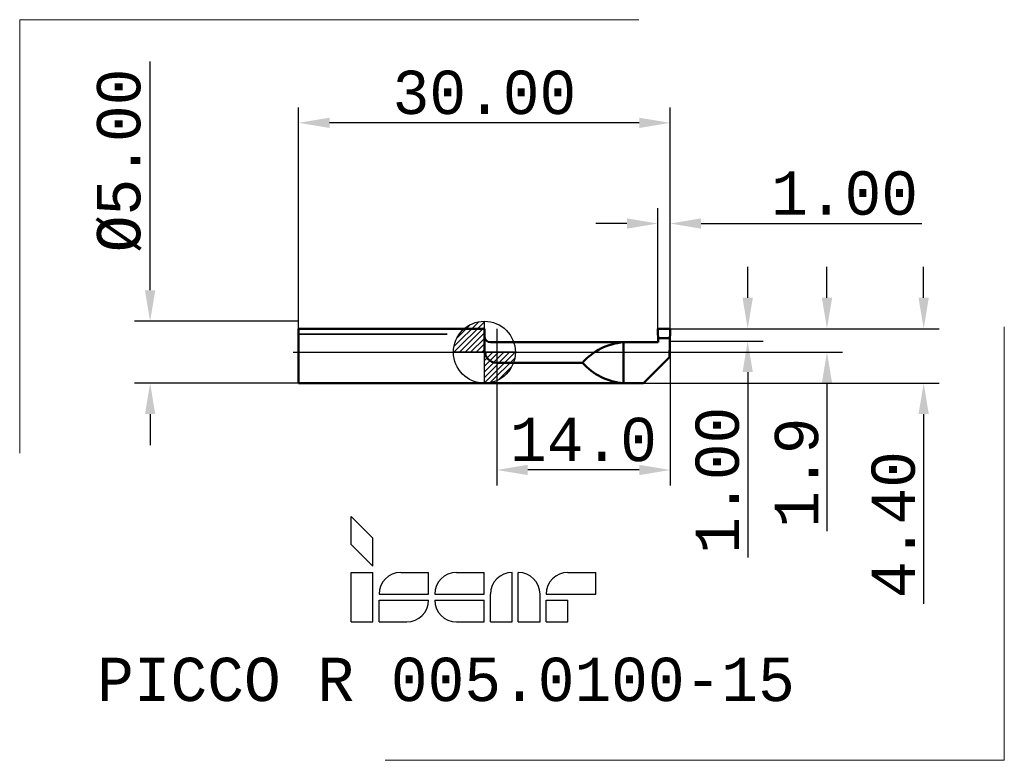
# Model space of a CAD drawing. Header units: millimetres. Extents: x -37.5 to 42, y -32.9 to 26.8.
import ezdxf
from ezdxf.enums import TextEntityAlignment as Align

# ---------------------------------------------------------------- set-up
doc = ezdxf.new("R2010")
doc.units = ezdxf.units.MM
doc.header["$PDMODE"] = 1
doc.linetypes.add('ACAD_ISO02W100', pattern=[15, 12, -3])
doc.linetypes.add('CENTER2', pattern=[28.575, 19.05, -3.175, 3.175, -3.175])
doc.layers.get('DEFPOINTS').update_dxf_attribs({"linetype": 'CONTINUOUS', "lineweight": 25})
for name, color, linetype, lineweight in [('1', 4, 'CONTINUOUS', 50), ('2', 7, 'CONTINUOUS', 25), ('4', 2, 'CENTER2', 25), ('INFTOTAL', 9, 'CONTINUOUS', 18), ('SK1', 4, 'CONTINUOUS', 50), ('SK2', 7, 'CONTINUOUS', 25), ('SK3', 1, 'ACAD_ISO02W100', 35), ('SK4', 2, 'CENTER2', 25)]:
    doc.layers.add(name, color=color, linetype=linetype, lineweight=lineweight)
doc.layers.add('SK6', color=5, linetype='CONTINUOUS')
doc.styles.get("Standard").update_dxf_attribs({"font": 'monos.ttf'})
doc.dimstyles.get("Standard").update_dxf_attribs({"dimtxt": 3.5, "dimasz": 2.5, "dimexe": 1.25, "dimexo": 0, "dimtad": 1, "dimzin": 1, "dimdsep": 46, "dimtxsty": 'STANDARD', "dimcen": 0, "dimazin": 0, "dimtfac": 1, "dimtofl": 0, "dimtmove": 0, "dimatfit": 3, "dimfxl": 1, "dimarcsym": 0})

# ---------------------------------------------------------------- blocks, each defined once
blk = doc.blocks.new('CERO_POINT')
at = {"layer": 'SK2'}
h = blk.add_hatch(dxfattribs=at)
h.set_pattern_fill('ANSI31', color=256, scale=0.1, angle=180, style=0)
h.set_pattern_definition([(225, (5.17098, 0), (0.224506, -0.224506), [])])
h.paths.add_polyline_path([(0, -2.5, 0.414214), (2.5, 0), (0, 0)])
h.paths.add_polyline_path([(0, 0), (0, 2.5, 0.414214), (-2.5, 0)])
for p, q in [((0, -2.5), (0, 2.5)), ((2.5, 0), (-2.5, 0)), ((0.09, 0), (-0.09, 0)), ((0, 0.09), (0, -0.09))]:
    blk.add_line(p, q, dxfattribs=at)
blk.add_circle((0, 0), 2.5, dxfattribs=at)
blk = doc.blocks.new('ISCAR_LOGO')
at = {"layer": 'SK6'}
for p, q in [((0, 8.5), (1.75, 6.75)), ((0, 6.25), (0, 8.5)), ((1.75, 4.5), (1.75, 6.75)), ((0, 6.25), (1.75, 4.5)), ((0, 4), (1.75, 4)), ((0, 0), (0, 4)), ((1.75, 0), (1.75, 4)), ((4, 4), (6.25, 4)), ((6.25, 2.25), (6.25, 4)), ((8.5, 4), (10.75, 4)), ((10.75, 2.25), (10.75, 4)), ((13, 0), (13, 4)), ((13.5, 0), (13.5, 4)), ((17.5, 4), (19.75, 4)), ((19.75, 2.25), (19.75, 4)), ((2.25, 2.25), (6.25, 2.25)), ((2.25, 1.75), (6.25, 1.75)), ((2.25, 0), (2.25, 1.75)), ((6.75, 2.25), (10.75, 2.25)), ((6.75, 1.75), (10.75, 1.75)), ((10.75, 0), (10.75, 1.75)), ((11.25, 0), (11.25, 2.25)), ((15.25, 0), (15.25, 2.25)), ((15.75, 2.25), (19.75, 2.25)), ((15.75, 1.75), (17.5, 1.75)), ((15.75, 0), (15.75, 1.75)), ((17.5, 0), (17.5, 1.75)), ((0, 0), (1.75, 0)), ((2.25, 0), (4.5, 0)), ((8.5, 0), (10.75, 0)), ((11.25, 0), (13, 0)), ((13.5, 0), (15.25, 0)), ((15.75, 0), (17.5, 0))]:
    blk.add_line(p, q, dxfattribs=at)
for centre, start, end in [((4, 2.25), 90, 180), ((8.5, 2.25), 90, 180), ((13, 2.25), 90, 180), ((13.5, 2.25), 0, 90), ((17.5, 2.25), 90, 180), ((4.5, 1.75), 270, 0), ((8.5, 1.75), 180, 270)]:
    blk.add_arc(centre, 1.75, start, end, dxfattribs=at)
for tag, p in [('MM', (9.138, -6.388)), ('F7', (9.138, -12.423))]:
    blk.add_attdef(tag, text='', height=3.5, dxfattribs=at).set_placement(p, align=Align.CENTER)
blk = doc.blocks.new('*D4')
at = {"layer": 'DEFPOINTS', "color": 0}
for p in [(-26.995, 2.5), (-15, 2.5), (-15, -2.5)]:
    blk.add_point(p, dxfattribs=at)
at = {"layer": 'SK2', "color": 0, "lineweight": -2}
for p, q in [((-26.995, 5), (-26.995, 23.471)), ((-15, 2.5), (-28.245, 2.5)), ((-15, -2.5), (-28.245, -2.5)), ((-26.995, -5), (-26.995, -7.5))]:
    blk.add_line(p, q, dxfattribs=at)
at = {"layer": 'SK2', "color": 0}
for points in [[(-27.412, 5), (-26.579, 5), (-26.995, 2.5)], [(-27.412, -5), (-26.579, -5), (-26.995, -2.5)]]:
    blk.add_solid(points, dxfattribs=at)
at = {"layer": 'SK2', "color": 0, "insert": (-29.484, 15.485), "char_height": 3.5, "attachment_point": 5, "rotation": 90}
blk.add_mtext('%%C5.00', dxfattribs=at)
blk = doc.blocks.new('*D5')
at = {"layer": '2', "color": 0, "lineweight": -2}
for p, q in [((14, 1.9), (14, 11.639)), ((15, 1.9), (15, 11.639)), ((11.5, 10.389), (9, 10.389)), ((17.5, 10.389), (35.313, 10.389))]:
    blk.add_line(p, q, dxfattribs=at)
at = {"layer": '2', "color": 0}
for points in [[(11.5, 10.806), (11.5, 9.972), (14, 10.389)], [(17.5, 10.806), (17.5, 9.972), (15, 10.389)]]:
    blk.add_solid(points, dxfattribs=at)
at = {"layer": 'DEFPOINTS', "color": 0}
for p in [(14, 10.389), (14, 1.9), (15, 1.9)]:
    blk.add_point(p, dxfattribs=at)
at = {"layer": '2', "color": 0, "insert": (29.081, 12.826), "char_height": 3.5, "attachment_point": 5}
blk.add_mtext('1.00', dxfattribs=at)
blk = doc.blocks.new('*D6')
at = {"layer": '2', "color": 0, "lineweight": -2}
for p, q in [((27.662, 4.4), (27.662, 6.9)), ((15, 1.9), (28.912, 1.9)), ((15.238, 0), (28.912, 0)), ((27.662, -2.5), (27.662, -14.436))]:
    blk.add_line(p, q, dxfattribs=at)
at = {"layer": '2', "color": 0}
for points in [[(27.245, 4.4), (28.079, 4.4), (27.662, 1.9)], [(27.245, -2.5), (28.079, -2.5), (27.662, 0)]]:
    blk.add_solid(points, dxfattribs=at)
at = {"layer": 'DEFPOINTS', "color": 0}
for p in [(15, 1.9), (15.238, 0), (27.662, 0)]:
    blk.add_point(p, dxfattribs=at)
at = {"layer": '2', "color": 0, "insert": (25.226, -9.718), "char_height": 3.5, "attachment_point": 5, "rotation": 90}
blk.add_mtext('1.9', dxfattribs=at)
blk = doc.blocks.new('*D7')
at = {"layer": '2', "color": 0, "lineweight": -2}
for p, q in [((35.469, 4.4), (35.469, 6.9)), ((15, 1.9), (36.719, 1.9)), ((12.833, -2.5), (36.719, -2.5)), ((35.469, -5), (35.469, -20.317))]:
    blk.add_line(p, q, dxfattribs=at)
at = {"layer": '2', "color": 0}
for points in [[(35.052, 4.4), (35.886, 4.4), (35.469, 1.9)], [(35.052, -5), (35.886, -5), (35.469, -2.5)]]:
    blk.add_solid(points, dxfattribs=at)
at = {"layer": 'DEFPOINTS', "color": 0}
for p in [(15, 1.9), (12.833, -2.5), (35.469, -2.5)]:
    blk.add_point(p, dxfattribs=at)
at = {"layer": '2', "color": 0, "insert": (33.033, -13.909), "char_height": 3.5, "attachment_point": 5, "rotation": 90}
blk.add_mtext('4.40', dxfattribs=at)
blk = doc.blocks.new('*D2')
at = {"layer": '2', "color": 0, "lineweight": -2}
for p, q in [((1, 1.9), (1, -10.757)), ((15, 1.9), (15, -10.757)), ((12.5, -9.507), (3.5, -9.507))]:
    blk.add_line(p, q, dxfattribs=at)
at = {"layer": '2', "color": 0}
for points in [[(3.5, -9.09), (3.5, -9.924), (1, -9.507)], [(12.5, -9.09), (12.5, -9.924), (15, -9.507)]]:
    blk.add_solid(points, dxfattribs=at)
at = {"layer": 'DEFPOINTS', "color": 0}
for p in [(1, 1.9), (15, 1.9), (1, -9.507)]:
    blk.add_point(p, dxfattribs=at)
at = {"layer": '2', "color": 0, "insert": (8, -7.07), "char_height": 3.5, "attachment_point": 5}
blk.add_mtext('14.0', dxfattribs=at)
blk = doc.blocks.new('*D3')
at = {"layer": '2', "color": 0, "lineweight": -2}
for p, q in [((21.259, 4.4), (21.259, 6.9)), ((15, 1.9), (22.509, 1.9)), ((15, 0.9), (22.509, 0.9)), ((21.259, -1.6), (21.259, -16.563))]:
    blk.add_line(p, q, dxfattribs=at)
at = {"layer": '2', "color": 0}
for points in [[(20.842, 4.4), (21.676, 4.4), (21.259, 1.9)], [(20.842, -1.6), (21.676, -1.6), (21.259, 0.9)]]:
    blk.add_solid(points, dxfattribs=at)
at = {"layer": 'DEFPOINTS', "color": 0}
for p in [(15, 1.9), (15, 0.9), (21.259, 0.9)]:
    blk.add_point(p, dxfattribs=at)
at = {"layer": '2', "color": 0, "insert": (18.822, -10.332), "char_height": 3.5, "attachment_point": 5, "rotation": 90}
blk.add_mtext('1.00', dxfattribs=at)
blk = doc.blocks.new('*D8')
at = {"layer": 'DEFPOINTS', "color": 0}
for p in [(-15, 18.517), (-15, 1.9), (15, 1.9)]:
    blk.add_point(p, dxfattribs=at)
at = {"layer": 'SK2', "color": 0, "lineweight": -2}
for p, q in [((-15, 1.9), (-15, 19.767)), ((15, 1.9), (15, 19.767)), ((12.5, 18.517), (-12.5, 18.517))]:
    blk.add_line(p, q, dxfattribs=at)
at = {"layer": 'SK2', "color": 0}
for points in [[(-12.5, 18.934), (-12.5, 18.101), (-15, 18.517)], [(12.5, 18.934), (12.5, 18.101), (15, 18.517)]]:
    blk.add_solid(points, dxfattribs=at)
at = {"layer": 'SK2', "color": 0, "insert": (0, 20.954), "char_height": 3.5, "attachment_point": 5}
blk.add_mtext('30.00', dxfattribs=at)

msp = doc.modelspace()

# ---------------------------------------------------------------- linework, layer by layer
at = {"layer": '1'}
for p, q in [((0, 1.9), (0, 0.15)), ((15, 1.9), (14, 1.9)), ((14, 1.9), (14.042, 0.8)), ((15, 1.9), (14.933, -0.4)), ((14.042, 0.8), (0.5, 0.8)), ((11.226, 0.8), (11.226, -2.5)), ((14.029, 1.137), (14.978, 1.137)), ((14.933, -0.4), (12.833, -2.5)), ((7.917, -0.85), (1, -0.85)), ((0, -2.5), (12.833, -2.5))]:
    msp.add_line(p, q, dxfattribs=at)
for centre, radius, start, end in [((0.5, 1.3), 0.5, 180, 270), ((11.613, -4.118), 4.934, 94.49799, 138.51113), ((1, 0.15), 1, 180, 270), ((11.613, 2.418), 4.934, 221.48887, 265.50201)]:
    msp.add_arc(centre, radius, start, end, dxfattribs=at)
at = {"layer": '4'}
msp.add_line((0, 0), (15.238, 0), dxfattribs=at)
at = {"layer": 'INFTOTAL'}
for p, q in [((-37.527, 26.845), (12.473, 26.845)), ((-37.527, 26.845), (-37.527, -8.155)), ((41.981, -32.944), (41.981, 2.056)), ((41.981, -32.944), (-8.019, -32.944))]:
    msp.add_line(p, q, dxfattribs=at)
at = {"layer": 'SK1'}
for p, q in [((0, 1.9), (-15, 1.9)), ((-15, 1.9), (-15, -2.5)), ((-15, -2.5), (0, -2.5))]:
    msp.add_line(p, q, dxfattribs=at)
at = {"layer": 'SK3'}
msp.add_line((-15, 1.445), (0, 1.445), dxfattribs=at)
at = {"layer": 'SK4'}
msp.add_line((-15.452, 0), (0, 0), dxfattribs=at)

# ---------------------------------------------------------------- block references
at = {"layer": 'SK2'}
msp.add_blockref('CERO_POINT', (0, 0), dxfattribs=at)
at = {"layer": 'SK6'}
msp.add_blockref('ISCAR_LOGO', (-10.762, -21.774), dxfattribs=at).add_auto_attribs({'MM': 'PICCO R 005.0100-15 '})

# ---------------------------------------------------------------- dimensions: what is measured, and where the dimension line sits
at = {"layer": '2'}
dim = msp.add_linear_dim(base=(14, 10.389), p1=(15, 1.9), p2=(14, 1.9), dimstyle='STANDARD', dxfattribs=at)
dim.commit()
dim.dimension.update_dxf_attribs({"geometry": '*D5', "text_midpoint": (29.081, 10.389), "dimtype": 160})
for base, p2, picture, middle in [((35.469, -2.5), (12.833, -2.5), '*D7', (33.033, -13.909)), ((21.259, 0.9), (15, 0.9), '*D3', (18.822, -10.332))]:
    dim = msp.add_linear_dim(base=base, p1=(15, 1.9), p2=p2, angle=90, dimstyle='STANDARD', dxfattribs=at)
    dim.commit()
    dim.dimension.update_dxf_attribs({"geometry": picture, "text_midpoint": middle})
dim = msp.add_linear_dim(base=(27.662, 0), p1=(15, 1.9), p2=(15.238, 0), angle=90, dimstyle='STANDARD', override={"dimdec": 1}, dxfattribs=at)
dim.commit()
dim.dimension.update_dxf_attribs({"geometry": '*D6', "text_midpoint": (25.226, -9.718)})
dim = msp.add_linear_dim(base=(1, -9.507), p1=(15, 1.9), p2=(1, 1.9), dimstyle='STANDARD', override={"dimdec": 1}, dxfattribs=at)
dim.commit()
dim.dimension.update_dxf_attribs({"geometry": '*D2', "text_midpoint": (8, -7.07)})
at = {"layer": 'SK2'}
dim = msp.add_linear_dim(base=(-26.995, 2.5), p1=(-15, -2.5), p2=(-15, 2.5), angle=90, dimstyle='STANDARD', override={"dimpost": '%%C<>'}, dxfattribs=at)
dim.commit()
dim.dimension.update_dxf_attribs({"geometry": '*D4', "text_midpoint": (-29.484, 15.485)})
dim = msp.add_linear_dim(base=(-15, 18.517), p1=(15, 1.9), p2=(-15, 1.9), dimstyle='STANDARD', dxfattribs=at)
dim.commit()
dim.dimension.update_dxf_attribs({"geometry": '*D8', "text_midpoint": (0, 20.954)})

doc.saveas('drawing.dxf')
